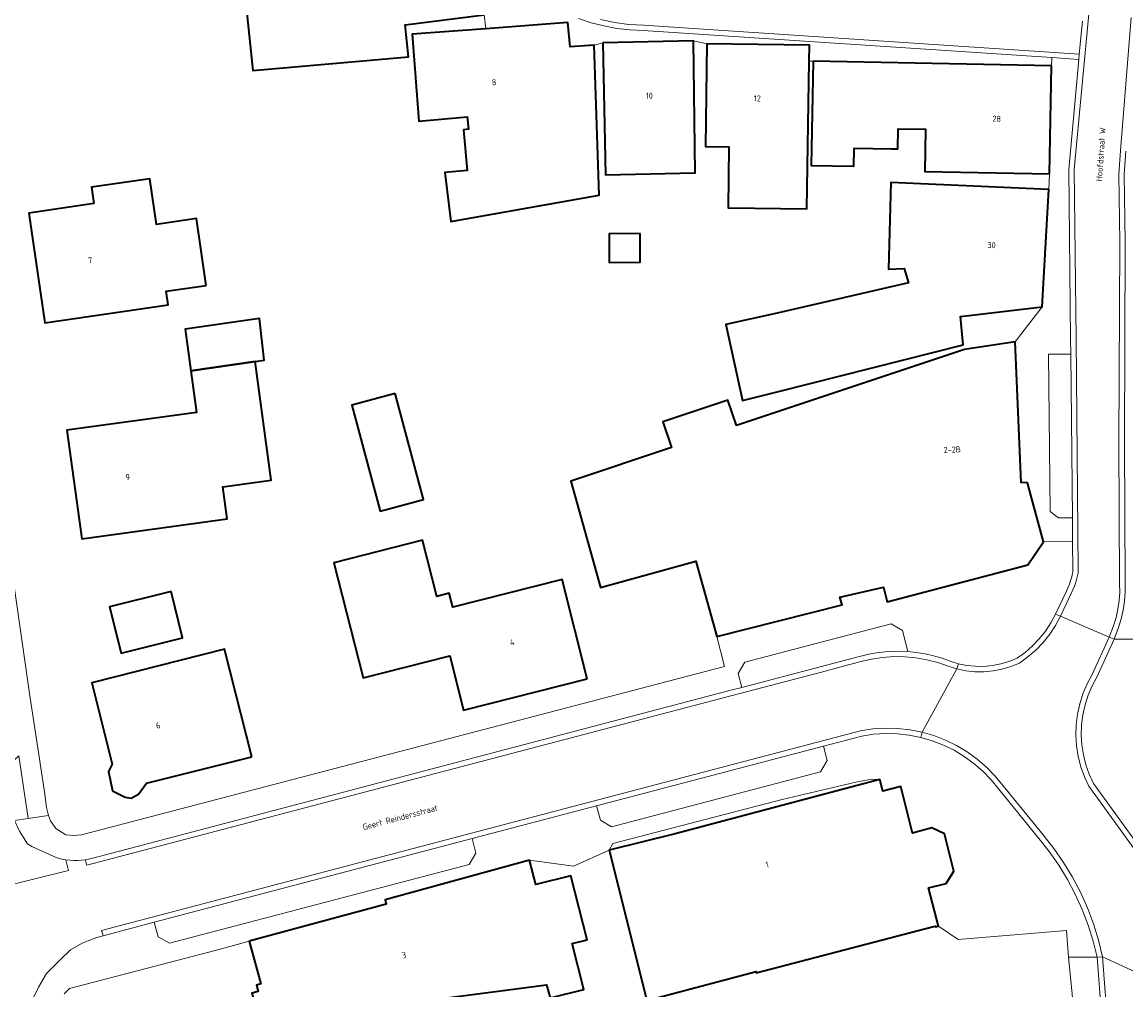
# Model space of a CAD drawing. Header units: metres. Extents: x 229229 to 231729, y 593167 to 595667.
# Tile 76 of 256: x 230103 to 230185, y 594376 to 594448. Entities that reach past the tile are written whole.
import ezdxf
from ezdxf.enums import TextEntityAlignment as Align

# ---------------------------------------------------------------- set-up
doc = ezdxf.new("R2010")
doc.units = ezdxf.units.M
for name, color, linetype, lineweight in [('B-WE-GR-GROENVOORZIENING-GV', 80, 'Continuous', 18), ('B-WE-OG-BEBOUWING-GV', 7, 'Continuous', 35), ('B-WE-OG-BEBOUWING-T18', 10, 'Continuous', 18), ('B-WE-OG-BEBOUWING_SCHUUR-GV', 7, 'Continuous', 35), ('B-WE-OG-TERREIN_ERF-GV', 7, 'Continuous', 18), ('B-WE-OG-TOPOGRAFIE-T18', 10, 'Continuous', 18), ('B-WE-VH-VERHARDING_OPEN-GV', 252, 'Continuous', 18)]:
    doc.layers.add(name, color=color, linetype=linetype, lineweight=lineweight)
doc.styles.add('NLCS-ISO-M250-T18', font='NLCS-ISO.ttf', dxfattribs={"height": 0.45})

msp = doc.modelspace()

# ---------------------------------------------------------------- linework, layer by layer
at = {"layer": 'B-WE-GR-GROENVOORZIENING-GV'}
msp.add_lwpolyline([(230102.585, 594393.434), (230101.415, 594392.394), (230101.843, 594389.47), (230101.94, 594389.272), (230102.245, 594388.651), (230103.277, 594388.797)], close=True, dxfattribs=at)
at = {"layer": 'B-WE-OG-BEBOUWING-GV'}
for points in [[(230137.105, 594448.408), (230136, 594459.194), (230135.986, 594459.192), (230118.584, 594457.273), (230119.946, 594444.272), (230131.482, 594445.29), (230131.234, 594447.67)], [(230137.212, 594447.375), (230131.744, 594446.966), (230132.238, 594440.52), (230135.839, 594440.84), (230135.921, 594439.924), (230135.552, 594439.891), (230135.821, 594436.856), (230134.168, 594436.71), (230134.623, 594433.073), (230145.636, 594435.027), (230145.248, 594446.169), (230143.468, 594446.027), (230143.308, 594447.832)], [(230145.905, 594446.342), (230146.102, 594436.549), (230152.752, 594436.684), (230152.626, 594446.476)], [(230153.609, 594446.26), (230153.503, 594438.635), (230155.248, 594438.611), (230155.185, 594434.099), (230161.02, 594434.018), (230161.2, 594444.974), (230161.219, 594446.155)], [(230161.499, 594444.969), (230161.355, 594437.243), (230164.521, 594437.184), (230164.546, 594438.527), (230167.296, 594438.476), (230167.781, 594438.467), (230167.809, 594439.961), (230169.829, 594439.923), (230169.771, 594436.783), (230179.035, 594436.61), (230179.185, 594444.639)], [(230116.472, 594428.332), (230115.749, 594433.301), (230112.793, 594432.87), (230112.301, 594436.252), (230107.977, 594435.622), (230108.153, 594434.412), (230103.321, 594433.708), (230104.508, 594425.557), (230113.664, 594426.89), (230113.517, 594427.902)], [(230159.014, 594420.505), (230172.63, 594423.941), (230172.437, 594426.034), (230178.478, 594426.761), (230178.971, 594435.446), (230167.263, 594435.983), (230167.082, 594429.555), (230168.255, 594429.598), (230168.558, 594428.529), (230158.821, 594426.288), (230155.009, 594425.45), (230156.249, 594419.81)], [(230115.335, 594422.003), (230120.101, 594422.698), (230120.78, 594422.797), (230120.436, 594425.891), (230114.914, 594425.089)], [(230155.808, 594417.941), (230155.172, 594419.837), (230150.347, 594418.219), (230150.983, 594416.322), (230143.519, 594413.819), (230145.713, 594405.924), (230152.802, 594407.894), (230153.051, 594406.997), (230154.356, 594402.3), (230163.642, 594404.641), (230163.484, 594405.216), (230166.705, 594405.952), (230166.978, 594404.863), (230177.431, 594407.623), (230178.594, 594409.331), (230177.395, 594413.687), (230176.924, 594413.712), (230176.47, 594424.163), (230172.734, 594423.591), (230165.148, 594421.073)], [(230115.335, 594422.003), (230115.756, 594418.922), (230106.143, 594417.61), (230107.242, 594409.554), (230118.038, 594411.027), (230117.713, 594413.409), (230121.302, 594413.899), (230120.101, 594422.698)], [(230130.49, 594420.318), (230127.271, 594419.459), (230129.369, 594411.601), (230132.588, 594412.46)], [(230144.74, 594399.156), (230142.87, 594406.522), (230134.774, 594404.466), (230134.509, 594405.507), (230133.576, 594405.27), (230132.516, 594409.442), (230125.94, 594407.772), (230128.107, 594399.238), (230134.538, 594400.871), (230135.565, 594396.826)], [(230113.868, 594405.633), (230109.31, 594404.501), (230110.164, 594401.061), (230114.722, 594402.193)], [(230119.853, 594393.381), (230117.838, 594401.356), (230107.983, 594398.866), (230109.508, 594392.83), (230109.226, 594392.289), (230109.535, 594390.855), (230110.454, 594390.376), (230110.899, 594390.31), (230111.463, 594390.595), (230112.04, 594391.407)], [(230149.148, 594375.305), (230157.26, 594377.437), (230157.281, 594377.352), (230170.418, 594380.783), (230170.565, 594380.821), (230170.581, 594380.757), (230170.598, 594380.759), (230170.79, 594380.807), (230170.058, 594383.643), (230171.353, 594383.988), (230171.923, 594384.88), (230171.228, 594387.649), (230170.31, 594388.104), (230168.858, 594387.722), (230168.006, 594391.161), (230166.676, 594390.823), (230166.447, 594391.683), (230151.269, 594387.67), (230146.357, 594386.443)], [(230119.671, 594379.688), (230120.533, 594376.525), (230120.219, 594376.445), (230120.341, 594375.969), (230119.864, 594375.849), (230119.952, 594375.501), (230119.526, 594375.393), (230120.514, 594371.524), (230120.979, 594371.642), (230121.084, 594371.232), (230128.793, 594373.167), (230128.843, 594372.968), (230132.86, 594373.968), (230132.448, 594375.248), (230141.707, 594376.463), (230141.98, 594375.488), (230144.487, 594376.113), (230143.614, 594379.516), (230144.731, 594379.794), (230143.513, 594384.545), (230140.915, 594383.904), (230140.451, 594385.713), (230129.755, 594382.774), (230129.83, 594382.443)]]:
    msp.add_lwpolyline(points, close=True, dxfattribs=at)
at = {"layer": 'B-WE-OG-BEBOUWING_SCHUUR-GV'}
msp.add_lwpolyline([(230148.658, 594432.19), (230146.359, 594432.178), (230146.37, 594430.048), (230148.669, 594430.06)], close=True, dxfattribs=at)
at = {"layer": 'B-WE-OG-TERREIN_ERF-GV'}
for points in [[(230097.306, 594440.342), (230103.368, 594398.06), (230104.481, 594390.787), (230104.628, 594389.612), (230104.79, 594389.011), (230104.916, 594388.626), (230105.317, 594388.051), (230106.058, 594387.582), (230106.678, 594387.54), (230107.227, 594387.575), (230154.927, 594400.082), (230154.356, 594402.3), (230153.051, 594406.997), (230152.802, 594407.894), (230145.713, 594405.924), (230143.519, 594413.819), (230150.983, 594416.322), (230150.347, 594418.219), (230155.172, 594419.837), (230155.808, 594417.941), (230165.148, 594421.073), (230172.734, 594423.591), (230176.47, 594424.163), (230178.478, 594426.761), (230172.437, 594426.034), (230172.63, 594423.941), (230159.014, 594420.505), (230156.249, 594419.81), (230155.009, 594425.45), (230158.821, 594426.288), (230168.558, 594428.529), (230168.255, 594429.598), (230167.082, 594429.555), (230167.263, 594435.983), (230178.971, 594435.446), (230179.035, 594436.61), (230169.771, 594436.783), (230169.829, 594439.923), (230167.809, 594439.961), (230167.781, 594438.467), (230167.296, 594438.476), (230164.546, 594438.527), (230164.521, 594437.184), (230161.355, 594437.243), (230161.499, 594444.969), (230161.2, 594444.974), (230161.02, 594434.018), (230155.185, 594434.099), (230155.248, 594438.611), (230153.503, 594438.635), (230153.609, 594446.26), (230152.626, 594446.476), (230152.752, 594436.684), (230146.102, 594436.549), (230145.905, 594446.342), (230145.248, 594446.169), (230145.636, 594435.027), (230134.623, 594433.073), (230134.168, 594436.71), (230135.821, 594436.856), (230135.552, 594439.891), (230135.921, 594439.924), (230135.839, 594440.84), (230132.238, 594440.52), (230131.744, 594446.966), (230137.212, 594447.375), (230137.105, 594448.408), (230131.234, 594447.67), (230131.482, 594445.29), (230119.946, 594444.272), (230118.584, 594457.273)], [(230181.248, 594370.277), (230180.443, 594378.5), (230180.279, 594380.486), (230172.248, 594379.823), (230170.79, 594380.807), (230170.598, 594380.759), (230170.581, 594380.757), (230170.565, 594380.821), (230170.418, 594380.783), (230157.281, 594377.352), (230157.26, 594377.437), (230149.148, 594375.305), (230146.357, 594386.443), (230143.723, 594385.269), (230140.451, 594385.713), (230140.915, 594383.904), (230143.513, 594384.545), (230144.731, 594379.794), (230143.614, 594379.516), (230144.487, 594376.113), (230141.98, 594375.488), (230141.707, 594376.463), (230132.448, 594375.248)], [(230120.341, 594375.969), (230120.219, 594376.445), (230120.533, 594376.525), (230119.671, 594379.688), (230117.61, 594379.126), (230106.33, 594376.194), (230105.953, 594375.799)]]:
    msp.add_lwpolyline(points, dxfattribs=at)
for points in [[(230116.472, 594428.332), (230113.517, 594427.902), (230113.664, 594426.89), (230104.508, 594425.557), (230103.321, 594433.708), (230108.153, 594434.412), (230107.977, 594435.622), (230112.301, 594436.252), (230112.793, 594432.87), (230115.749, 594433.301)], [(230120.78, 594422.797), (230120.101, 594422.698), (230121.302, 594413.899), (230117.713, 594413.409), (230118.038, 594411.027), (230107.242, 594409.554), (230106.143, 594417.61), (230115.756, 594418.922), (230115.335, 594422.003), (230114.914, 594425.089), (230120.436, 594425.891)], [(230132.588, 594412.46), (230129.369, 594411.601), (230127.271, 594419.459), (230130.49, 594420.318)], [(230132.516, 594409.442), (230133.576, 594405.27), (230134.509, 594405.507), (230134.774, 594404.466), (230142.87, 594406.522), (230144.74, 594399.156), (230135.565, 594396.826), (230134.538, 594400.871), (230128.107, 594399.238), (230125.94, 594407.772)], [(230113.868, 594405.633), (230114.722, 594402.193), (230110.164, 594401.061), (230109.31, 594404.501)], [(230119.853, 594393.381), (230112.04, 594391.407), (230111.463, 594390.595), (230110.899, 594390.31), (230110.454, 594390.376), (230109.535, 594390.855), (230109.226, 594392.289), (230109.508, 594392.83), (230107.983, 594398.866), (230117.838, 594401.356)]]:
    msp.add_lwpolyline(points, close=True, dxfattribs=at)
at = {"layer": 'B-WE-VH-VERHARDING_OPEN-GV'}
for points in [[(230137.105, 594448.408), (230137.212, 594447.375), (230143.308, 594447.832), (230143.468, 594446.027), (230145.248, 594446.169), (230145.905, 594446.342), (230152.626, 594446.476), (230153.609, 594446.26), (230161.219, 594446.155), (230161.2, 594444.974), (230161.499, 594444.969), (230179.185, 594444.639), (230179.196, 594445.237), (230148.892, 594447.237), (230147.912, 594447.29), (230146.937, 594447.407), (230145.972, 594447.586), (230145.021, 594447.827), (230144.087, 594448.129)], [(230181.478, 594447.943), (230181.238, 594445.503), (230181.199, 594445.105), (230180.454, 594436.95), (230180.595, 594424.385), (230180.606, 594423.252), (230180.724, 594411.112), (230180.741, 594409.352), (230180.762, 594407.208), (230180.761, 594407.165), (230180.759, 594407.122), (230180.755, 594407.078), (230180.749, 594407.036), (230180.741, 594406.993), (230180.676, 594406.718), (230180.597, 594406.446), (230180.504, 594406.179), (230180.398, 594405.917), (230180.279, 594405.66), (230179.468, 594403.966), (230179.835, 594403.808), (230180.638, 594405.484), (230180.766, 594405.759), (230180.879, 594406.039), (230180.978, 594406.326), (230181.062, 594406.616), (230181.132, 594406.911), (230181.143, 594406.971), (230181.152, 594407.031), (230181.158, 594407.091), (230181.161, 594407.151), (230181.162, 594407.212), (230180.995, 594424.389), (230180.854, 594436.934), (230181.984, 594448.999)], [(230181.984, 594448.999), (230180.854, 594436.934), (230180.995, 594424.389), (230181.162, 594407.212), (230181.161, 594407.151), (230181.158, 594407.091), (230181.152, 594407.031), (230181.143, 594406.971), (230181.132, 594406.911), (230181.062, 594406.616), (230180.978, 594406.326), (230180.879, 594406.039), (230180.766, 594405.759), (230180.638, 594405.484), (230179.835, 594403.808), (230183.445, 594402.254), (230183.779, 594403.096), (230183.963, 594403.706), (230184.1, 594404.328), (230184.191, 594404.958), (230184.234, 594405.594), (230184.23, 594406.231), (230184.18, 594416.692), (230184.239, 594431.546), (230184.167, 594436.601), (230184.298, 594438.34), (230185.087, 594448.22)], [(230144.087, 594448.129), (230145.021, 594447.827), (230145.972, 594447.586), (230146.937, 594447.407), (230147.912, 594447.29), (230148.892, 594447.237), (230179.196, 594445.237), (230181.199, 594445.105), (230181.238, 594445.503), (230148.901, 594447.637), (230147.831, 594447.699), (230146.768, 594447.839), (230145.718, 594448.055)], [(230145.718, 594448.055), (230146.768, 594447.839), (230147.831, 594447.699), (230148.901, 594447.637), (230181.238, 594445.503), (230181.478, 594447.943)], [(230185.087, 594448.22), (230184.298, 594438.34), (230184.167, 594436.601), (230184.239, 594431.546), (230184.18, 594416.692), (230184.23, 594406.231), (230184.234, 594405.594), (230184.191, 594404.958), (230184.1, 594404.328), (230183.963, 594403.706), (230183.779, 594403.096), (230183.445, 594402.254), (230183.813, 594402.096), (230184.154, 594402.957), (230184.347, 594403.596), (230184.492, 594404.247), (230184.588, 594404.908), (230184.634, 594405.574), (230184.63, 594406.241), (230184.58, 594416.692), (230184.639, 594431.548), (230184.567, 594436.589), (230184.697, 594438.309)], [(230102.585, 594393.434), (230103.277, 594388.797), (230104.79, 594389.011), (230104.628, 594389.612), (230104.481, 594390.787), (230103.368, 594398.06), (230097.306, 594440.342)], [(230184.697, 594438.309), (230184.567, 594436.589), (230184.639, 594431.548), (230184.58, 594416.692), (230184.63, 594406.241), (230184.634, 594405.574), (230184.588, 594404.908), (230184.492, 594404.247), (230184.347, 594403.596), (230184.154, 594402.957), (230183.813, 594402.096), (230186.708, 594402.096)], [(230102.635, 594387.853), (230103.222, 594386.91), (230103.541, 594386.728), (230105.397, 594385.889), (230105.528, 594385.849), (230105.66, 594385.814), (230105.793, 594385.782), (230105.926, 594385.755), (230106.061, 594385.731), (230106.349, 594385.695), (230106.639, 594385.677), (230106.93, 594385.678), (230107.22, 594385.698), (230107.508, 594385.736), (230107.621, 594385.756), (230107.734, 594385.78), (230107.846, 594385.806), (230107.957, 594385.834), (230108.068, 594385.866), (230155.384, 594398.306), (230156.205, 594398.521), (230155.934, 594399.558), (230156.422, 594400.392), (230167.286, 594403.233), (230168.12, 594402.745), (230168.528, 594401.184), (230169.17, 594401.117), (230169.806, 594401.011), (230170.435, 594400.866), (230171.054, 594400.683), (230171.66, 594400.463), (230172.269, 594400.276), (230172.893, 594400.15), (230173.526, 594400.086), (230174.163, 594400.084), (230174.796, 594400.144), (230175.421, 594400.267), (230176.031, 594400.449), (230176.62, 594400.691), (230177.215, 594401.119), (230177.767, 594401.599), (230178.273, 594402.129), (230178.728, 594402.704), (230179.127, 594403.318), (230179.468, 594403.966), (230180.279, 594405.66), (230180.398, 594405.917), (230180.504, 594406.179), (230180.597, 594406.446), (230180.676, 594406.718), (230180.741, 594406.993), (230180.749, 594407.036), (230180.755, 594407.078), (230180.759, 594407.122), (230180.761, 594407.165), (230180.762, 594407.208), (230180.741, 594409.352), (230178.594, 594409.331), (230177.431, 594407.623), (230166.978, 594404.863), (230166.705, 594405.952), (230163.484, 594405.216), (230163.642, 594404.641), (230154.356, 594402.3), (230154.927, 594400.082), (230107.227, 594387.575), (230106.678, 594387.54), (230106.058, 594387.582), (230105.317, 594388.051), (230104.916, 594388.626), (230104.79, 594389.011), (230103.277, 594388.797), (230102.245, 594388.651)], [(230187.319, 594383.772), (230181.95, 594391.185), (230181.617, 594391.899), (230181.352, 594392.64), (230181.156, 594393.404), (230181.033, 594394.181), (230180.982, 594394.968), (230181.004, 594395.755), (230181.1, 594396.537), (230181.268, 594397.306), (230181.506, 594398.057), (230181.814, 594398.782), (230182.187, 594399.476), (230183.445, 594402.254), (230179.835, 594403.808), (230179.473, 594403.116), (230179.047, 594402.462), (230178.561, 594401.851), (230178.02, 594401.288), (230177.428, 594400.779), (230176.79, 594400.329), (230176.164, 594400.072), (230175.516, 594399.878), (230174.852, 594399.748), (230174.178, 594399.684), (230173.501, 594399.687), (230172.828, 594399.755), (230172.165, 594399.89), (230169.573, 594395.198), (230170.455, 594394.942), (230171.312, 594394.611), (230172.136, 594394.207), (230172.923, 594393.734), (230173.666, 594393.194), (230174.36, 594392.593), (230174.999, 594391.934), (230175.579, 594391.222), (230178.548, 594387.579), (230179.337, 594386.583), (230180.062, 594385.54), (230180.723, 594384.455), (230181.315, 594383.331), (230181.837, 594382.172), (230182.287, 594380.984), (230182.663, 594379.77), (230182.964, 594378.536), (230188.441, 594376.005)], [(230187.624, 594384.032), (230182.291, 594391.396), (230181.976, 594392.077), (230181.726, 594392.784), (230181.543, 594393.511), (230181.428, 594394.252), (230181.382, 594395.001), (230181.406, 594395.75), (230181.499, 594396.494), (230181.661, 594397.227), (230181.89, 594397.941), (230182.185, 594398.631), (230182.542, 594399.29), (230183.813, 594402.096), (230183.445, 594402.254), (230182.187, 594399.476), (230181.814, 594398.782), (230181.506, 594398.057), (230181.268, 594397.306), (230181.1, 594396.537), (230181.004, 594395.755), (230180.982, 594394.968), (230181.033, 594394.181), (230181.156, 594393.404), (230181.352, 594392.64), (230181.617, 594391.899), (230181.95, 594391.185), (230187.319, 594383.772)], [(230186.708, 594402.096), (230183.813, 594402.096), (230182.542, 594399.29), (230182.185, 594398.631), (230181.89, 594397.941), (230181.661, 594397.227), (230181.499, 594396.494), (230181.406, 594395.75), (230181.382, 594395.001), (230181.428, 594394.252), (230181.543, 594393.511), (230181.726, 594392.784), (230181.976, 594392.077), (230182.291, 594391.396), (230187.624, 594384.032)], [(230103.525, 594375.218), (230104.039, 594376.278), (230104.635, 594377.31), (230105.616, 594378.295), (230106.418, 594379.045), (230107.335, 594379.567), (230108.371, 594379.982), (230108.823, 594380.101), (230108.721, 594380.488), (230165.018, 594395.306), (230165.926, 594395.442), (230166.842, 594395.5), (230167.76, 594395.478), (230168.673, 594395.377), (230169.573, 594395.198), (230172.165, 594399.89), (230171.518, 594400.089), (230170.738, 594400.364), (230169.939, 594400.575), (230169.125, 594400.72), (230168.302, 594400.798), (230167.475, 594400.809), (230166.65, 594400.752), (230165.833, 594400.628), (230165.028, 594400.438), (230162.114, 594399.652), (230155.486, 594397.919), (230107.614, 594385.333), (230107.508, 594385.736), (230107.22, 594385.698), (230106.93, 594385.678), (230106.639, 594385.677), (230106.349, 594385.695), (230106.061, 594385.731), (230106.259, 594384.931), (230095.95, 594382.385)], [(230105.953, 594375.799), (230106.33, 594376.194), (230117.61, 594379.126), (230119.671, 594379.688), (230129.83, 594382.443), (230129.755, 594382.774), (230140.451, 594385.713), (230143.723, 594385.269), (230146.357, 594386.443), (230146.642, 594386.934), (230159.205, 594390.204), (230164.667, 594391.502), (230165.82, 594391.723), (230166.447, 594391.683), (230166.676, 594390.823), (230168.006, 594391.161), (230168.858, 594387.722), (230170.31, 594388.104), (230171.228, 594387.649), (230171.923, 594384.88), (230171.353, 594383.988), (230170.058, 594383.643), (230170.79, 594380.807), (230172.248, 594379.823), (230180.279, 594380.486), (230180.443, 594378.5), (230182.565, 594378.506), (230182.267, 594379.71), (230181.897, 594380.893), (230181.455, 594382.051), (230180.943, 594383.18), (230180.364, 594384.276), (230179.718, 594385.335), (230179.01, 594386.352), (230178.24, 594387.324), (230175.258, 594390.983), (230174.7, 594391.667), (230174.086, 594392.301), (230173.419, 594392.879), (230172.705, 594393.398), (230171.949, 594393.854), (230171.157, 594394.242), (230170.334, 594394.561), (230169.486, 594394.808), (230168.621, 594394.981), (230167.743, 594395.078), (230166.861, 594395.1), (230165.98, 594395.046), (230165.107, 594394.916), (230162.258, 594394.166), (230162.54, 594393.092), (230162.053, 594392.258), (230146.548, 594388.176), (230145.713, 594388.663), (230145.431, 594389.737), (230136.193, 594387.305), (230136.475, 594386.231), (230135.988, 594385.397), (230113.744, 594379.542), (230112.909, 594380.029), (230112.627, 594381.102), (230108.823, 594380.101), (230108.371, 594379.982), (230107.335, 594379.567), (230106.418, 594379.045), (230105.616, 594378.295), (230104.635, 594377.31), (230104.039, 594376.278), (230103.525, 594375.218)], [(230184.13, 594357.737), (230182.565, 594378.506), (230180.443, 594378.5), (230181.248, 594370.277)], [(230184.529, 594357.767), (230182.964, 594378.536), (230182.565, 594378.506), (230184.13, 594357.737)], [(230188.441, 594376.005), (230182.964, 594378.536), (230184.529, 594357.767)]]:
    msp.add_lwpolyline(points, dxfattribs=at)
for points in [[(230178.478, 594426.761), (230176.47, 594424.163), (230176.924, 594413.712), (230177.395, 594413.687), (230178.594, 594409.331), (230180.741, 594409.352), (230180.724, 594411.112), (230179.686, 594411.102), (230179.075, 594411.571), (230178.962, 594423.236), (230180.606, 594423.252), (230180.595, 594424.385), (230180.454, 594436.95), (230181.199, 594445.105), (230179.196, 594445.237), (230179.185, 594444.639), (230179.035, 594436.61), (230178.971, 594435.446)], [(230178.962, 594423.236), (230179.075, 594411.571), (230179.686, 594411.102), (230180.724, 594411.112), (230180.606, 594423.252)], [(230176.164, 594400.072), (230176.79, 594400.329), (230177.428, 594400.779), (230178.02, 594401.288), (230178.561, 594401.851), (230179.047, 594402.462), (230179.473, 594403.116), (230179.835, 594403.808), (230179.468, 594403.966), (230179.127, 594403.318), (230178.728, 594402.704), (230178.273, 594402.129), (230177.767, 594401.599), (230177.215, 594401.119), (230176.62, 594400.691), (230176.031, 594400.449), (230175.421, 594400.267), (230174.796, 594400.144), (230174.163, 594400.084), (230173.526, 594400.086), (230172.893, 594400.15), (230172.269, 594400.276), (230172.165, 594399.89), (230172.828, 594399.755), (230173.501, 594399.687), (230174.178, 594399.684), (230174.852, 594399.748), (230175.516, 594399.878)], [(230164.922, 594400.824), (230165.63, 594400.995), (230166.348, 594401.118), (230167.072, 594401.19), (230167.8, 594401.212), (230168.528, 594401.184), (230168.12, 594402.745), (230167.286, 594403.233), (230156.422, 594400.392), (230155.934, 594399.558), (230156.205, 594398.521), (230162.011, 594400.039)], [(230172.269, 594400.276), (230171.66, 594400.463), (230171.054, 594400.683), (230170.435, 594400.866), (230169.806, 594401.011), (230169.17, 594401.117), (230168.528, 594401.184), (230167.8, 594401.212), (230167.072, 594401.19), (230166.348, 594401.118), (230165.63, 594400.995), (230164.922, 594400.824), (230162.011, 594400.039), (230156.205, 594398.521), (230155.384, 594398.306), (230108.068, 594385.866), (230107.957, 594385.834), (230107.846, 594385.806), (230107.734, 594385.78), (230107.621, 594385.756), (230107.508, 594385.736), (230107.614, 594385.333), (230155.486, 594397.919), (230162.114, 594399.652), (230165.028, 594400.438), (230165.833, 594400.628), (230166.65, 594400.752), (230167.475, 594400.809), (230168.302, 594400.798), (230169.125, 594400.72), (230169.939, 594400.575), (230170.738, 594400.364), (230171.518, 594400.089), (230172.165, 594399.89)], [(230168.673, 594395.377), (230167.76, 594395.478), (230166.842, 594395.5), (230165.926, 594395.442), (230165.018, 594395.306), (230108.721, 594380.488), (230108.823, 594380.101), (230112.627, 594381.102), (230136.193, 594387.305), (230145.431, 594389.737), (230162.258, 594394.166), (230165.107, 594394.916), (230165.98, 594395.046), (230166.861, 594395.1), (230167.743, 594395.078), (230168.621, 594394.981), (230169.486, 594394.808), (230169.573, 594395.198)], [(230182.663, 594379.77), (230182.287, 594380.984), (230181.837, 594382.172), (230181.315, 594383.331), (230180.723, 594384.455), (230180.062, 594385.54), (230179.337, 594386.583), (230178.548, 594387.579), (230175.579, 594391.222), (230174.999, 594391.934), (230174.36, 594392.593), (230173.666, 594393.194), (230172.923, 594393.734), (230172.136, 594394.207), (230171.312, 594394.611), (230170.455, 594394.942), (230169.573, 594395.198), (230169.486, 594394.808), (230170.334, 594394.561), (230171.157, 594394.242), (230171.949, 594393.854), (230172.705, 594393.398), (230173.419, 594392.879), (230174.086, 594392.301), (230174.7, 594391.667), (230175.258, 594390.983), (230178.24, 594387.324), (230179.01, 594386.352), (230179.718, 594385.335), (230180.364, 594384.276), (230180.943, 594383.18), (230181.455, 594382.051), (230181.897, 594380.893), (230182.267, 594379.71), (230182.565, 594378.506), (230182.964, 594378.536)], [(230162.54, 594393.092), (230162.258, 594394.166), (230145.431, 594389.737), (230145.713, 594388.663), (230146.548, 594388.176), (230162.053, 594392.258)], [(230146.357, 594386.443), (230151.269, 594387.67), (230166.447, 594391.683), (230165.82, 594391.723), (230164.667, 594391.502), (230159.205, 594390.204), (230146.642, 594386.934)], [(230103.541, 594386.728), (230103.222, 594386.91), (230102.635, 594387.853), (230102.245, 594388.651), (230101.94, 594389.272), (230101.407, 594389.193), (230097.363, 594388.593), (230096.925, 594388.528), (230097.019, 594387.85), (230097.073, 594386.297), (230097.007, 594385.482), (230096.904, 594385.006), (230096.8, 594384.53), (230096.435, 594383.652), (230095.786, 594383.052), (230095.95, 594382.385), (230106.259, 594384.931), (230106.061, 594385.731), (230105.926, 594385.755), (230105.793, 594385.782), (230105.66, 594385.814), (230105.528, 594385.849), (230105.397, 594385.889)], [(230113.744, 594379.542), (230135.988, 594385.397), (230136.475, 594386.231), (230136.193, 594387.305), (230112.627, 594381.102), (230112.909, 594380.029)]]:
    msp.add_lwpolyline(points, close=True, dxfattribs=at)

# ---------------------------------------------------------------- texts
at = {"layer": 'B-WE-OG-BEBOUWING-T18', "style": 'NLCS-ISO-M250-T18'}
for s, rotation, p in [('8', 4.3, (230137.825, 594443.41)), ('10', 1.1, (230149.345, 594442.41)), ('12', 359.2, (230157.359, 594442.208)), ('28', 359, (230175.111, 594440.699)), ('30', 358.4, (230174.731, 594431.33)), ('7', 8.2, (230107.873, 594430.209)), ('2-2B', 2.5, (230171.813, 594416.161)), ('9', 7.7, (230110.656, 594414.123)), ('4', 14.2, (230139.168, 594401.868)), ('6', 14.1, (230112.909, 594395.699)), ('1', 14.7, (230158.083, 594385.368)), ('3', 15.1, (230131.155, 594378.658))]:
    msp.add_text(s, height=0.45, rotation=rotation, dxfattribs=at).set_placement(p, align=Align.MIDDLE)
at = {"layer": 'B-WE-OG-TOPOGRAFIE-T18', "style": 'NLCS-ISO-M250-T18'}
for s, rotation, p in [('Hoofdstraat W', 86.2, (230182.831, 594438.064)), ('Geert Reindersstraat', 14.8, (230130.858, 594388.879))]:
    msp.add_text(s, height=0.45, rotation=rotation, dxfattribs=at).set_placement(p, align=Align.MIDDLE)

doc.saveas('drawing.dxf')
